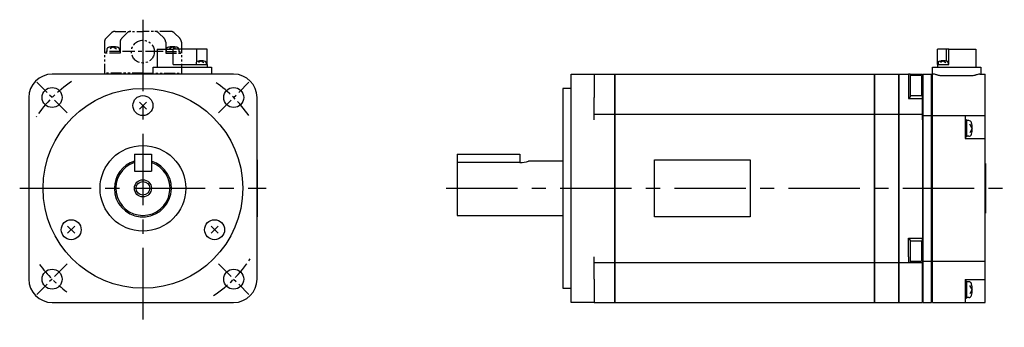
# Model space of a CAD drawing. Extents: x -275 to 428, y -152 to 187.
# Tile 2 of 2: x 83 to 428, y -49 to 59. Entities that reach past the tile are written whole.
import ezdxf

# ---------------------------------------------------------------- set-up
doc = ezdxf.new("R2010")
doc.units = 0
doc.linetypes.add('CENTER', pattern=[2, 1.25, -0.25, 0.25, -0.25])
doc.linetypes.add('PHANTOM', pattern=[2.5, 1.25, -0.25, 0.25, -0.25, 0.25, -0.25])
for name, color, linetype in [('CENTER', 6, 'CENTER'), ('OUTLINE', 7, 'CONTINUOUS'), ('PHANTOM', 3, 'PHANTOM'), ('THIN_LINE', 6, 'CONTINUOUS')]:
    doc.layers.add(name, color=color, linetype=linetype)

msp = doc.modelspace()

# ---------------------------------------------------------------- linework, layer by layer
at = {"layer": 'CENTER', "ltscale": 20}
for p, q in [((126.16, 59.09), (126.16, -48.7)), ((82.99, 0), (169.32, 0)), ((232.4, 0), (427.99, 0))]:
    msp.add_line(p, q, dxfattribs=at)
at = {"layer": 'CENTER', "ltscale": 5}
for p, q in [((133.3, 47.9), (119.01, 47.9)), ((99.66, 26.49), (89.01, 37.15)), ((152.65, 26.49), (163.3, 37.15)), ((99.66, -26.49), (89.01, -37.15)), ((152.65, -26.49), (163.3, -37.15))]:
    msp.add_line(p, q, dxfattribs=at)
for start, end in [(123.6899, 146.3101), (34.5081, 55.4919), (216.2933, 233.7067), (303.3415, 326.6585)]:
    msp.add_arc((126.16, 0), 45, start, end, dxfattribs=at)
at = {"layer": 'OUTLINE'}
for p, q in [((131.21, 48.8), (131.21, 42.4)), ((131.21, 48.8), (136.71, 48.8)), ((136.71, 43.4), (136.71, 48.8)), ((145.01, 48.8), (136.71, 48.8)), ((146.61, 48.8), (145.01, 48.8)), ((145.01, 44.32), (145.01, 48.8)), ((148.71, 48.8), (146.61, 48.8)), ((148.71, 43.4), (148.71, 48.8)), ((404.53, 43.4), (404.53, 48.8)), ((407.78, 48.8), (404.53, 48.8)), ((408.58, 48.8), (407.78, 48.8)), ((407.78, 44.54), (407.78, 48.8)), ((408.58, 43.4), (408.58, 48.8)), ((408.58, 48.8), (418.03, 48.8)), ((418.03, 48.8), (418.03, 42.4)), ((129.71, 42.4), (132.71, 42.4)), ((129.71, 40), (129.71, 42.4)), ((132.71, 42.4), (147.21, 42.4)), ((136.71, 43.4), (148.71, 43.4)), ((144.86, 43.93), (144.86, 43.4)), ((146.61, 44.7), (145.66, 44.14)), ((146.61, 44.7), (147.55, 44.14)), ((147.21, 42.4), (150.21, 42.4)), ((148.36, 43.93), (148.36, 43.4)), ((148.71, 43.4), (148.71, 42.4)), ((150.21, 42.4), (150.21, 40)), ((402.78, 40), (402.78, 42.4)), ((402.78, 42.4), (405.78, 42.4)), ((404.53, 43.4), (408.58, 43.4)), ((404.53, 43.4), (404.53, 42.4)), ((404.83, 43.93), (404.83, 43.4)), ((406.58, 44.7), (405.64, 44.14)), ((405.78, 42.4), (416.78, 42.4)), ((406.58, 44.7), (407.53, 44.14)), ((408.33, 43.93), (408.33, 43.4)), ((416.78, 42.4), (419.78, 42.4)), ((419.78, 42.4), (419.78, 40)), ((157.96, 40), (94.36, 40)), ((276.28, 40), (284.28, 40)), ((276.28, 31.8), (276.28, 40)), ((284.28, 40), (291.48, 40)), ((284.28, 40), (284.28, 31.8)), ((291.48, 38), (291.48, 40)), ((291.68, 39), (291.48, 39)), ((291.48, 32), (291.48, 38)), ((291.68, 38), (291.68, 40)), ((291.68, 40), (382.48, 40)), ((291.68, 32), (291.68, 38)), ((382.48, 38), (382.48, 40)), ((382.68, 39), (382.48, 39)), ((382.48, 32), (382.48, 38)), ((382.68, 38), (382.68, 40)), ((382.68, 40), (390.98, 40)), ((382.68, 32), (382.68, 38)), ((390.98, 38), (390.98, 40)), ((391.18, 39), (390.98, 39)), ((390.98, 32), (390.98, 38)), ((391.18, 38), (391.18, 40)), ((391.18, 40), (394.48, 40)), ((391.18, 32), (391.18, 38)), ((394.48, 40), (394.48, 38)), ((394.98, 40), (394.48, 40)), ((394.48, 38), (394.48, 36)), ((394.98, 40), (399.28, 40)), ((394.98, 40), (394.98, 32)), ((398.98, 39.5), (394.98, 39.5)), ((398.98, 39.5), (398.98, 32.5)), ((399.28, 40), (399.28, 39)), ((399.28, 38), (399.28, 39)), ((399.58, 39), (399.28, 39)), ((399.28, 32), (399.28, 38)), ((399.58, 37), (399.58, 40)), ((399.58, 40), (402.48, 40)), ((402.48, 37), (402.48, 40)), ((402.78, 39), (402.48, 39)), ((402.78, 37), (402.78, 40)), ((403.18, 40), (402.78, 40)), ((405.78, 39.57), (416.78, 39.57)), ((419.41, 40), (421.28, 40)), ((421.28, 37), (421.28, 40)), ((273.28, 35), (273.28, -35)), ((276.28, 35), (273.28, 35)), ((394.48, 36), (394.48, 32)), ((399.58, 32.5), (399.58, 37)), ((402.48, 32.5), (402.48, 37)), ((402.78, 32.5), (402.78, 37)), ((421.28, 32.5), (421.28, 37)), ((86.16, 31.8), (86.16, -31.8)), ((166.16, -31.8), (166.16, 31.8)), ((276.28, -31.8), (276.28, 31.8)), ((284.28, 24), (284.28, 31.8)), ((291.48, 26), (291.48, 32)), ((291.68, 26), (291.68, 32)), ((382.48, 26), (382.48, 32)), ((382.68, 26), (382.68, 32)), ((390.98, 26), (390.98, 32)), ((391.18, 26), (391.18, 32)), ((394.48, 32), (394.48, 31.5)), ((394.48, 32), (394.98, 32)), ((394.48, 31.5), (399.28, 31.5)), ((394.98, 32.5), (398.98, 32.5)), ((399.28, 31.5), (399.28, 32)), ((399.28, 26), (399.28, 31.5)), ((399.58, 25.5), (399.58, 32.5)), ((402.48, 25.5), (402.48, 32.5)), ((402.78, 25.5), (402.78, 32.5)), ((421.28, 25.52), (421.28, 32.5)), ((127.39, 30.24), (124.92, 27.76)), ((127.39, 27.76), (124.92, 30.24)), ((284.28, 26), (291.48, 26)), ((291.48, 24), (291.48, 26)), ((291.68, 25), (291.48, 25)), ((291.68, 24), (291.68, 26)), ((291.68, 26), (382.48, 26)), ((382.48, 24), (382.48, 26)), ((382.68, 25), (382.48, 25)), ((382.68, 24), (382.68, 26)), ((382.68, 26), (390.98, 26)), ((390.98, 24), (390.98, 26)), ((391.18, 25), (390.98, 25)), ((391.18, 24), (391.18, 26)), ((391.18, 26), (399.28, 26)), ((399.28, 24), (399.28, 26)), ((399.58, 25), (399.28, 25)), ((399.58, 22.5), (399.58, 25.5)), ((399.58, 25.5), (402.48, 25.5)), ((402.48, 22.5), (402.48, 25.5)), ((402.78, 25), (402.48, 25)), ((402.78, 22.5), (402.78, 25.5)), ((402.78, 25.5), (414.28, 25.5)), ((414.28, 25.52), (414.28, 25.5)), ((414.28, 25.52), (421.28, 25.52)), ((414.28, 25.5), (414.28, 22.5)), ((421.28, 21), (421.28, 25.52)), ((291.48, -24), (291.48, 24)), ((291.68, -24), (291.68, 24)), ((382.48, -24), (382.48, 24)), ((382.68, -24), (382.68, 24)), ((390.98, -24), (390.98, 24)), ((391.18, -24), (391.18, 24)), ((399.28, 24), (399.28, -17.5)), ((399.58, -22.5), (399.58, 22.5)), ((402.48, -22.5), (402.48, 22.5)), ((402.78, -22.5), (402.78, 22.5)), ((414.78, 24), (414.28, 24)), ((414.28, 22.5), (414.28, 17.5)), ((414.78, 24), (414.78, 18)), ((415.52, 23.75), (414.78, 23.75)), ((416.78, 21), (415.88, 22.5)), ((416.78, 21), (415.88, 19.5)), ((421.28, 17.5), (421.28, 21)), ((414.28, 18), (414.78, 18)), ((414.28, 17.5), (421.28, 17.5)), ((415.52, 18.25), (414.78, 18.25)), ((421.28, -22.5), (421.28, 17.5)), ((123.16, 12), (123.16, 6)), ((123.16, 12), (129.16, 12)), ((129.16, 12), (129.16, 6)), ((236.28, 12), (258.28, 12)), ((236.28, 12), (236.28, 9.01)), ((258.28, 12), (258.28, 9.01)), ((123.16, 9.01), (123.16, 6)), ((129.16, 9.01), (129.16, 6)), ((166.26, 10), (166.16, 10)), ((166.26, -10), (166.26, 10)), ((236.28, 9.01), (236.28, -9.5)), ((258.28, 9.01), (236.28, 9.01)), ((273.28, 9.5), (261.28, 9.5)), ((305.48, 10), (338.98, 10)), ((305.48, -10), (305.48, 10)), ((338.98, 10), (338.98, -10)), ((421.38, 8.75), (421.28, 8.75)), ((421.38, 8.75), (421.38, -8.75)), ((123.16, 6), (129.16, 6)), ((123.16, 6), (129.16, 6)), ((166.26, -10), (166.16, -10)), ((236.28, -9.5), (273.28, -9.5)), ((338.98, -10), (305.48, -10)), ((421.38, -8.75), (421.28, -8.75)), ((102.28, -13.26), (99.8, -15.74)), ((102.28, -15.74), (99.8, -13.26)), ((152.51, -13.26), (150.03, -15.74)), ((152.51, -15.74), (150.03, -13.26)), ((394.48, -22), (394.48, -17.5)), ((394.48, -17.5), (399.28, -17.5)), ((394.98, -18), (394.48, -18)), ((394.98, -18), (394.98, -22)), ((398.98, -18.5), (394.98, -18.5)), ((398.98, -18.5), (398.98, -22)), ((399.28, -24), (399.28, -17.5)), ((284.28, -31.8), (284.28, -24)), ((291.48, -26), (291.48, -24)), ((291.68, -26), (291.68, -24)), ((382.48, -26), (382.48, -24)), ((382.68, -26), (382.68, -24)), ((390.98, -26), (390.98, -24)), ((391.18, -26), (391.18, -24)), ((394.48, -24), (394.48, -22)), ((394.48, -24), (394.48, -26)), ((394.98, -22), (394.98, -26)), ((398.98, -22), (398.98, -25.5)), ((399.28, -25), (399.28, -24)), ((399.58, -25.5), (399.58, -22.5)), ((402.48, -25.5), (402.48, -22.5)), ((402.78, -25.5), (402.78, -22.5)), ((421.28, -25.5), (421.28, -22.5)), ((284.28, -26), (291.48, -26)), ((291.68, -25), (291.48, -25)), ((291.48, -32), (291.48, -26)), ((291.68, -32), (291.68, -26)), ((291.68, -26), (382.48, -26)), ((382.68, -25), (382.48, -25)), ((382.48, -32), (382.48, -26)), ((382.68, -32), (382.68, -26)), ((382.68, -26), (390.98, -26)), ((391.18, -25), (390.98, -25)), ((390.98, -32), (390.98, -26)), ((391.18, -32), (391.18, -26)), ((391.18, -26), (394.48, -26)), ((394.48, -26), (394.48, -26.02)), ((394.48, -26), (394.98, -26)), ((394.48, -26.02), (399.28, -26.02)), ((394.98, -25.5), (398.98, -25.5)), ((399.28, -25.02), (399.28, -25)), ((399.58, -25), (399.28, -25)), ((399.28, -25.02), (399.28, -26.02)), ((399.28, -32), (399.28, -26.02)), ((399.58, -32.5), (399.58, -25.5)), ((399.58, -25.5), (402.48, -25.5)), ((402.78, -25), (402.48, -25)), ((402.48, -32.5), (402.48, -25.5)), ((402.78, -32.5), (402.78, -25.5)), ((402.78, -25.5), (421.28, -25.5)), ((421.28, -32), (421.28, -25.5)), ((276.28, -40), (276.28, -31.8)), ((284.28, -31.8), (284.28, -40)), ((291.48, -38), (291.48, -32)), ((291.68, -38), (291.68, -32)), ((382.48, -38), (382.48, -32)), ((382.68, -38), (382.68, -32)), ((390.98, -38), (390.98, -32)), ((391.18, -38), (391.18, -32)), ((399.28, -38), (399.28, -32)), ((399.58, -37), (399.58, -32.5)), ((402.48, -37), (402.48, -32.5)), ((402.78, -37), (402.78, -32.5)), ((414.28, -32), (414.28, -32.5)), ((414.28, -32), (421.28, -32)), ((414.28, -32.5), (414.28, -37)), ((414.78, -32.5), (414.28, -32.5)), ((414.78, -32.5), (414.78, -35.5)), ((415.52, -32.75), (414.78, -32.75)), ((416.78, -35.5), (415.88, -34)), ((421.28, -35.5), (421.28, -32)), ((273.28, -35), (276.28, -35)), ((399.58, -40), (399.58, -37)), ((402.48, -40), (402.48, -37)), ((402.78, -40), (402.78, -37)), ((414.28, -37), (414.28, -40)), ((414.78, -35.5), (414.78, -38.5)), ((416.78, -35.5), (415.88, -37)), ((421.28, -40), (421.28, -35.5)), ((94.36, -40), (157.96, -40)), ((284.28, -40), (276.28, -40)), ((284.28, -40), (291.48, -40)), ((291.48, -40), (291.48, -38)), ((291.68, -39), (291.48, -39)), ((291.68, -40), (291.68, -38)), ((291.68, -40), (382.48, -40)), ((382.48, -40), (382.48, -38)), ((382.68, -39), (382.48, -39)), ((382.68, -40), (382.68, -38)), ((382.68, -40), (390.98, -40)), ((390.98, -40), (390.98, -38)), ((391.18, -39), (390.98, -39)), ((391.18, -40), (391.18, -38)), ((391.18, -40), (399.28, -40)), ((399.28, -40), (399.28, -38)), ((399.58, -39), (399.28, -39)), ((399.58, -40), (402.48, -40)), ((402.78, -39), (402.48, -39)), ((402.78, -40), (414.28, -40)), ((414.28, -38.5), (414.78, -38.5)), ((414.28, -40), (421.28, -40)), ((415.52, -38.25), (414.78, -38.25))]:
    msp.add_line(p, q, dxfattribs=at)
for centre, radius in [((94.34, 31.82), 3.5), ((126.16, 0), 35), ((157.97, 31.82), 3.5), ((126.16, 29), 3.5), ((126.16, 0), 15), ((126.16, 0), 2.4), ((101.04, -14.5), 3.5), ((151.27, -14.5), 3.5), ((94.34, -31.82), 3.5), ((157.97, -31.82), 3.5)]:
    msp.add_circle(centre, radius, dxfattribs=at)
for centre, radius, start, end in [((145.46, 43.93), 0.6, 107.1498, 180), ((146.61, 40.2), 4.5, 72.8502, 107.1498), ((147.76, 43.93), 0.6, 0, 72.8502), ((405.43, 43.93), 0.6, 107.1498, 180), ((406.58, 40.2), 4.5, 72.8502, 107.1498), ((407.73, 43.93), 0.6, 0, 72.8502), ((94.36, 31.8), 8.2, 90, 180), ((157.96, 31.8), 8.2, 0, 90), ((401.81, 30.13), 9.96, 74.3381, 82.2523), ((406.61, 51.98), 12.44, 260.2348, 266.1761), ((415.95, 51.98), 12.44, 273.8239, 279.7652), ((420.75, 30.13), 9.96, 97.7477, 105.6619), ((415.52, 22.75), 1, 16.9578, 90), ((409.78, 21), 7, 343.0422, 16.9578), ((415.52, 19.25), 1, 270, 343.0422), ((126.16, 0), 10, 180, 72.5424), ((126.16, 0), 10, 107.4576, 180), ((126.16, 0), 9.5, 108.4085, 71.5915), ((258.1, 19.63), 10.62, 270.9785, 287.43), ((94.36, -31.8), 8.2, 180, 270), ((157.96, -31.8), 8.2, 270, 0), ((415.52, -33.75), 1, 16.9578, 90), ((409.78, -35.5), 7, 343.0422, 16.9578), ((415.52, -37.25), 1, 270, 343.0422)]:
    msp.add_arc(centre, radius, start, end, dxfattribs=at)
at = {"layer": 'PHANTOM', "ltscale": 3}
for p, q in [((113.24, 52.59), (115.07, 54.41)), ((116.48, 55), (126.16, 55)), ((120.57, 54.41), (118.74, 52.59)), ((135.83, 55), (126.16, 55)), ((131.74, 54.41), (133.57, 52.59)), ((139.07, 52.59), (137.24, 54.41)), ((112.66, 51.17), (112.66, 40)), ((113.51, 48.59), (113.51, 47.9)), ((115.76, 49.6), (114.64, 48.93)), ((115.76, 49.6), (116.87, 48.93)), ((118.01, 48.59), (118.01, 47.9)), ((118.16, 51.17), (118.16, 47.4)), ((134.16, 51.17), (134.16, 47.4)), ((134.31, 48.59), (134.31, 47.9)), ((136.56, 49.6), (135.44, 48.93)), ((136.56, 49.6), (137.67, 48.93)), ((138.81, 48.59), (138.81, 47.9)), ((139.66, 51.17), (139.66, 40)), ((118.16, 47.4), (112.66, 47.4)), ((113.26, 47.9), (113.26, 47.4)), ((118.16, 47.9), (113.26, 47.9)), ((134.16, 47.9), (139.06, 47.9)), ((134.16, 47.4), (139.66, 47.4)), ((139.06, 47.9), (139.06, 47.4)), ((126.16, 40.4), (112.66, 40.4)), ((126.16, 40.4), (139.66, 40.4))]:
    msp.add_line(p, q, dxfattribs=at)
msp.add_circle((126.16, 47.9), 4, dxfattribs=at)
for centre, radius, start, end in [((114.66, 51.17), 2, 135, 180), ((116.48, 53), 2, 90, 135), ((120.16, 51.17), 2, 135, 180), ((121.98, 53), 2, 90, 135), ((130.33, 53), 2, 45, 90), ((132.16, 51.17), 2, 0, 45), ((135.83, 53), 2, 45, 90), ((137.66, 51.17), 2, 0, 45), ((114.31, 48.59), 0.8, 106.1914, 180), ((115.76, 43.6), 6, 73.8086, 106.1914), ((117.21, 48.59), 0.8, 0, 73.8086), ((135.11, 48.59), 0.8, 106.1914, 180), ((136.56, 43.6), 6, 73.8086, 106.1914), ((138.01, 48.59), 0.8, 0, 73.8086)]:
    msp.add_arc(centre, radius, start, end, dxfattribs=at)
at = {"layer": 'THIN_LINE'}
msp.add_circle((126.16, 0), 3, dxfattribs=at)

doc.saveas('drawing.dxf')
